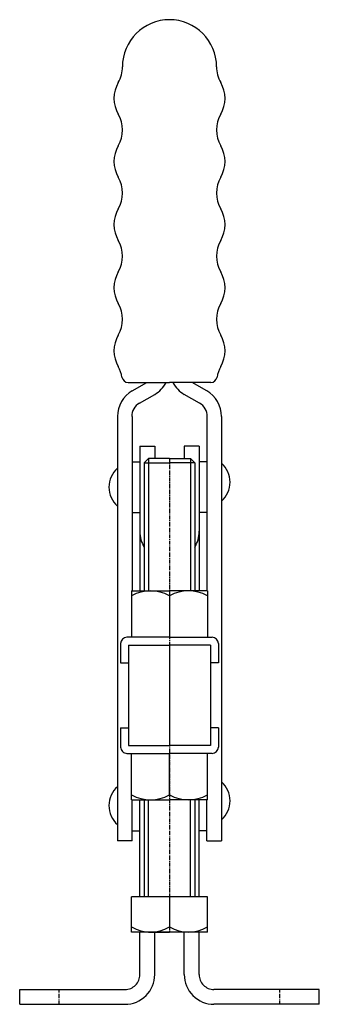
# Model space of a CAD drawing. Extents: x 207 to 303, y 70 to 382.
import ezdxf

# ---------------------------------------------------------------- set-up
doc = ezdxf.new("R2010")
doc.units = 0
doc.linetypes.add('CENTER', pattern=[2, 1.25, -0.25, 0.25, -0.25])
doc.layers.get('0').update_dxf_attribs({"linetype": 'CONTINUOUS'})
doc.layers.add('BRAUER-1', color=1, linetype='CENTER')

msp = doc.modelspace()

# ---------------------------------------------------------------- linework, layer by layer
for p, q in [((241.900002, 267.046452), (255, 267.04645)), ((243.200001, 264.39064), (247.8, 267.04645)), ((268.099998, 267.046452), (255, 267.04645)), ((266.799999, 264.39064), (262.2, 267.04645)), ((245.467101, 260.463905), (250.297832, 263.251214)), ((264.532899, 260.463905), (259.702168, 263.251214)), ((238.5, 256.25), (238.5, 121.85)), ((243.2, 256.25), (243.2, 201.01875)), ((266.8, 256.25), (266.8, 201.01875)), ((271.5, 256.25), (271.5, 121.85)), ((245.6, 246.87), (245.6, 201.01875)), ((245.6, 246.87), (250.3, 246.87)), ((250.3, 246.87), (250.3, 242.9)), ((259.7, 246.87), (259.7, 242.9)), ((264.4, 246.87), (259.7, 246.87)), ((264.4, 246.87), (264.4, 201.01875)), ((243.2, 241.87), (245.6, 241.87)), ((248.3, 242.9), (247, 241.6)), ((247, 241.6), (255, 241.6)), ((247, 241.6), (247, 201.01875)), ((248.3, 242.9), (248.3, 201.01875)), ((255, 242.9), (248.3, 242.9)), ((255, 242.9), (261.7, 242.9)), ((263, 241.6), (255, 241.6)), ((261.7, 242.9), (261.7, 201.01875)), ((261.7, 242.9), (263, 241.6)), ((263, 241.6), (263, 201.01875)), ((266.8, 241.87), (264.4, 241.87)), ((243.2, 225.87), (245.6, 225.87)), ((266.8, 225.87), (264.4, 225.87)), ((243, 201.01875), (255, 201.01875)), ((243, 201.01875), (243, 186.3)), ((267, 201.01875), (255, 201.01875)), ((267, 201.01875), (267, 186.3)), ((255, 199.410938), (255, 186.3)), ((239.5, 184.3), (239.5, 178.241406)), ((255, 186.3), (241.5, 186.3)), ((255, 186.3), (268.5, 186.3)), ((270.5, 184.3), (270.5, 178.241406)), ((242, 183.8), (255, 183.8)), ((242, 183.8), (242, 152)), ((255, 183.8), (255, 152)), ((268, 183.8), (255, 183.8)), ((268, 183.8), (268, 152)), ((239.5, 178.241406), (242, 178.241406)), ((270.5, 178.241406), (268, 178.241406)), ((239.5, 157.558594), (242, 157.558594)), ((239.5, 157.558594), (239.5, 151.5)), ((270.5, 157.558594), (268, 157.558594)), ((270.5, 157.558594), (270.5, 151.5)), ((242, 152), (255, 152)), ((268, 152), (255, 152)), ((241.5, 149.5), (255, 149.5)), ((243, 134.78125), (243, 149.5)), ((255, 136.389063), (255, 149.5)), ((268.5, 149.5), (255, 149.5)), ((267, 134.78125), (267, 149.5)), ((243, 134.78125), (255, 134.78125)), ((243.2, 121.85), (243.2, 134.78125)), ((245.6, 104.1), (245.6, 134.78125)), ((247, 134.78125), (247, 104.1)), ((248.3, 104.1), (248.3, 134.78125)), ((267, 134.78125), (255, 134.78125)), ((261.7, 104.1), (261.7, 134.78125)), ((263, 134.78125), (263, 104.1)), ((264.4, 104.1), (264.4, 134.78125)), ((266.8, 121.85), (266.8, 134.78125)), ((243.2, 124.95), (245.6, 124.95)), ((266.8, 124.95), (264.4, 124.95)), ((243.2, 121.85), (238.5, 121.85)), ((266.8, 121.85), (271.5, 121.85)), ((267, 104.1), (243, 104.1)), ((243, 92.9), (243, 104.1)), ((255, 104.1), (255, 94.5)), ((267, 92.9), (267, 104.1)), ((267, 92.9), (243, 92.9)), ((245.6, 79.4), (245.6, 92.9)), ((248.3, 92.9), (255, 92.9)), ((250.3, 79.4), (250.3, 92.9)), ((261.7, 92.9), (255, 92.9)), ((259.7, 79.4), (259.7, 92.9)), ((264.4, 79.4), (264.4, 92.9)), ((207.48, 74.7), (240.899999, 74.7)), ((207.48, 70), (207.48, 74.7)), ((302.52, 74.7), (269.100001, 74.7)), ((302.52, 70), (302.52, 74.7)), ((207.48, 70), (240.899999, 70)), ((302.52, 70), (269.100001, 70))]:
    msp.add_line(p, q)
for centre, radius, start, end in [((255.000018, 367.046453), 14.93215, 0, 179.999996), ((230.067868, 367.046455), 10, 329.999982, 359.999995), ((279.932163, 367.046452), 10, 179.99998, 210), ((247.388373, 357.04645), 10, 149.999984, 209.999985), ((262.611655, 357.046452), 10, 330.00001, 30), ((230.067863, 347.046455), 10, 329.999979, 29.999995), ((279.932168, 347.046452), 10, 149.999995, 210), ((247.388368, 337.04645), 10, 149.999987, 209.999985), ((262.61166, 337.046452), 10, 330.00001, 30), ((230.067857, 327.046455), 10, 329.999982, 29.999995), ((279.932168, 327.046452), 10.000009, 149.99998, 209.999971), ((247.388363, 317.04645), 10, 149.999987, 209.999985), ((262.61165, 317.046452), 10, 330.00001, 30), ((230.067852, 307.046455), 10, 329.999982, 29.999995), ((279.932158, 307.046452), 10, 149.99998, 210), ((247.388358, 297.04645), 10, 149.999987, 209.999985), ((262.61165, 297.046452), 10, 330.00001, 30), ((230.067847, 287.046455), 10, 329.999982, 29.999995), ((279.932158, 287.046452), 10, 149.99998, 210), ((247.388353, 277.04645), 10, 149.999987, 209.999985), ((262.61165, 277.046452), 10, 330.00001, 30), ((230.067842, 267.046455), 10, 9.594053, 29.999995), ((279.932158, 267.046452), 10, 149.99999, 170.405936), ((241.900002, 269.046452), 2, 189.594056, 270), ((268.099998, 269.046452), 2, 270, 350.405932), ((245.6, 271.393104), 9.4, 299.984743, 332.457274), ((264.4, 271.393104), 9.4, 207.542727, 240.015257), ((247.9, 256.25), 9.4, 119.999991, 180), ((262.1, 256.25), 9.4, 0, 60.000009), ((247.9, 256.25), 4.865798, 119.999998, 180), ((262.1, 256.25), 4.865798, 0, 60.000002), ((266.208497, 235.415522), 8, 311.409622, 48.590376), ((243.791503, 233.87), 8, 131.409624, 228.590388), ((255.6, 219.87), 10, 180.000011, 210.73342), ((254.4, 219.87), 10, 329.26658, 359.999989), ((249, 189.019508), 11.999242, 59.997911, 120.002091), ((261, 189.019508), 11.999242, 59.997909, 120.002089), ((241.5, 184.3), 2, 90, 180), ((268.5, 184.3), 2, 0, 90), ((241.5, 151.5), 2, 180, 270.00001), ((268.5, 151.5), 2, 270, 0), ((266.208497, 134.495522), 8, 311.409622, 48.590376), ((243.791503, 132.95), 8, 131.409624, 228.590388), ((249, 146.780492), 11.999242, 239.997909, 300.002091), ((261, 146.780492), 11.999242, 239.997909, 300.002091), ((249, 104.95), 12.05, 240.137166, 299.862834), ((261, 104.95), 12.05, 240.137166, 299.862834), ((240.9, 79.4), 9.4, 269.999994, 0.00001), ((240.9, 79.4), 4.7, 269.99999, 0), ((269.1, 79.4), 9.4, 179.99998, 270.000006), ((269.1, 79.4), 4.7, 180, 270.00002)]:
    msp.add_arc(centre, radius, start, end)
at = {"layer": 'BRAUER-1'}
for p, q in [((255, 242.9), (255, 92.9)), ((220, 70), (220, 74.7)), ((290, 70), (290, 74.7))]:
    msp.add_line(p, q, dxfattribs=at)

doc.saveas('drawing.dxf')
